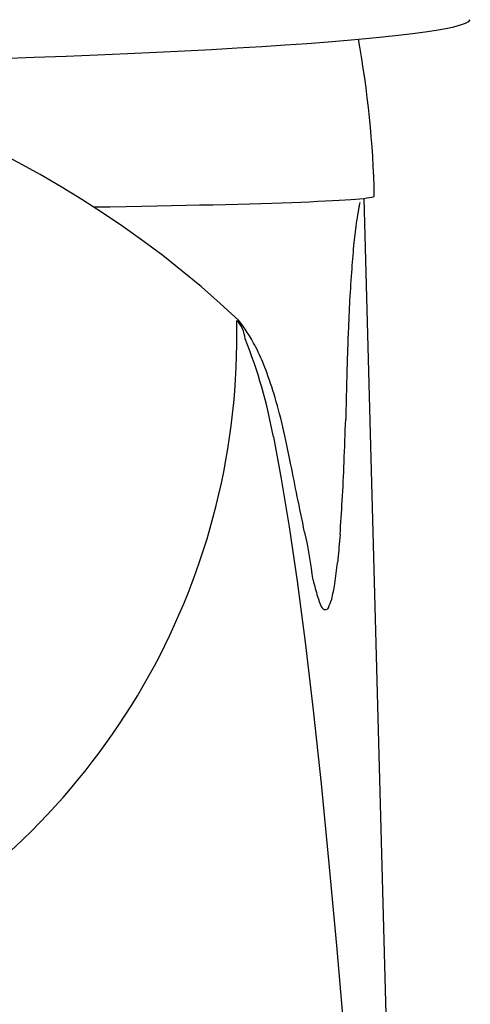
# Model space of a CAD drawing. Header units: millimetres. Extents: x 41.661 to 41.712, y 46.425 to 46.548.
# Tile 1 of 2: x 41.7 to 41.712, y 46.479 to 46.506. Entities that reach past the tile are written whole.
import ezdxf

# ---------------------------------------------------------------- set-up
doc = ezdxf.new("R2010")
doc.units = ezdxf.units.MM
doc.layers.add('SANINDUSA', color=3, linetype='Continuous')

msp = doc.modelspace()

# ---------------------------------------------------------------- linework, layer by layer
at = {"layer": 'SANINDUSA'}
for p, q in [((41.71069390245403, 46.44224127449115), (41.70911444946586, 46.50114777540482)), ((41.70664245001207, 46.49464113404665), (41.70685654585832, 46.49349593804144)), ((41.70685654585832, 46.49349593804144), (41.70707102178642, 46.49219186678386)), ((41.70707102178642, 46.49219186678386), (41.70728714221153, 46.49071268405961)), ((41.70728714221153, 46.49071268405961), (41.70750544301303, 46.48904188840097)), ((41.70750544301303, 46.48904188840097), (41.70772415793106, 46.48719332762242)), ((41.70772415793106, 46.48719332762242), (41.70794138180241, 46.48518376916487)), ((41.70794138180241, 46.48518376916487), (41.7081569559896, 46.48301130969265)), ((41.7081569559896, 46.48301130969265), (41.70837089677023, 46.48067277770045)), ((41.70837089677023, 46.48067277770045), (41.70858217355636, 46.47817859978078))]:
    msp.add_line(p, q, dxfattribs=at)
for centre, radius, start, end in [((41.68664190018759, 46.47750382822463), 0.02785572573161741, 46.8226858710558, 133.1773106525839), ((41.68225622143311, 46.50062515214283), 0.02714197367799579, 1.234147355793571, 10.31634963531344), ((41.72215758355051, 46.49866632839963), 0.01338174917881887, 171.9925019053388, 174.5130981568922), ((41.73083167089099, 46.49766422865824), 0.02211255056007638, 174.0775106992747, 175.9398581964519), ((41.78892492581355, 46.49365194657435), 0.08034416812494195, 176.0190129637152, 176.6307526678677), ((41.68664190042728, 46.49736517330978), 0.01900542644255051, 178.6308004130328, 1.369199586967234), ((41.7050945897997, 46.49726503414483), 0.0007789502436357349, 3.714227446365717, 45.36193696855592), ((41.69334684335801, 46.49225854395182), 0.01350740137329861, 10.15964198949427, 21.98622579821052), ((41.70091452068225, 46.4944265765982), 0.005886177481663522, 21.00235481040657, 26.89717468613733), ((41.58586143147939, 46.49898467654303), 0.1228103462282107, 357.6515195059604, 358.201392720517), ((41.65233773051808, 46.4961713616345), 0.05627466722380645, 356.6687824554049, 357.7400336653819), ((41.63891044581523, 46.49689830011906), 0.06972152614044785, 355.9526540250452, 356.7135875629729), ((41.69681676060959, 46.489510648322), 0.01097389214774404, 6.399823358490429, 13.32336417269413), ((41.68204216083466, 46.49435140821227), 0.02653279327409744, 351.9462512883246, 353.2250177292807), ((41.73363433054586, 46.49763950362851), 0.02681646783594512, 194.9226579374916, 195.9064574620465), ((41.70347896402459, 46.49137906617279), 0.004891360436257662, 346.2382222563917, 351.2397469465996), ((41.71030226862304, 46.49105343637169), 0.002573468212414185, 197.2574053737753, 203.7282300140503), ((41.7080813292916, 46.49006926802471), 0.0001444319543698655, 200.8439649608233, 255.4034120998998), ((41.70659061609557, 46.4907334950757), 0.001719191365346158, 334.309040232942, 342.4635810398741)]:
    msp.add_arc(centre, radius, start, end, dxfattribs=at)
for centre, major_axis, ratio, start_param, end_param in [((41.68651152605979, 46.50581785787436), (-0.02549900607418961, -0.0002227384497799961), 0.04361739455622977, 1.798310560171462, 3.122127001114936), ((41.68664190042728, 46.50120959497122), (0.02275, -3.892775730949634e-17), 0.01745240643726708, 5.43811574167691, 6.283558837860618)]:
    msp.add_ellipse(centre, major_axis=major_axis, ratio=ratio, start_param=start_param, end_param=end_param, dxfattribs=at)
for points in [[(41.70899513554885, 46.50103380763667), (41.70899041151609, 46.50100948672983), (41.70898565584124, 46.50098321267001), (41.70898087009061, 46.50095612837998)], [(41.70592912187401, 46.49749326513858), (41.70585268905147, 46.49761003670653), (41.7057774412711, 46.49771383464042), (41.70570241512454, 46.49781732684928)], [(41.70616393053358, 46.4970894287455), (41.70608381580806, 46.49724567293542), (41.7060058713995, 46.49737600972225), (41.70592912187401, 46.49749326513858)], [(41.70666034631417, 46.49580670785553), (41.70657751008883, 46.49607834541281), (41.70649299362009, 46.49632239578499), (41.70640965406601, 46.49653621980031)], [(41.7068996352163, 46.4949172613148), (41.70682340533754, 46.49523928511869), (41.70674270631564, 46.49553663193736), (41.70666034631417, 46.49580670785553)]]:
    msp.add_open_spline(points, degree=3, dxfattribs=at)
for points, knots in [([(41.70898087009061, 46.50095612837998), (41.70897516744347, 46.50092385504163), (41.70895042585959, 46.50077992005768), (41.70892494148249, 46.50065051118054), (41.70890630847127, 46.50053044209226)], [0.02023484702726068, 0.02023484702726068, 0.02023484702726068, 0.02023484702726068, 0.02540707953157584, 0.04250837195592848, 0.04250837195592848, 0.04250837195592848, 0.04250837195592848]), ([(41.70871963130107, 46.49837381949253), (41.70870485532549, 46.4981010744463), (41.70869211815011, 46.497795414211), (41.70867731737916, 46.49745404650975), (41.7086756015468, 46.49741136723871), (41.70867395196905, 46.49736780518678)], [0.1105431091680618, 0.1105431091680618, 0.1105431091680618, 0.1105431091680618, 0.1305237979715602, 0.1305248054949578, 0.1332908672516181, 0.1332908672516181, 0.1332908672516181, 0.1332908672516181]), ([(41.70867395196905, 46.49736780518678), (41.70866637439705, 46.49716769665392), (41.70865726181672, 46.49684534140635), (41.70864718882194, 46.49653560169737), (41.70864412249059, 46.49643442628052)], [0.1332908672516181, 0.1332908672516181, 0.1332908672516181, 0.1332908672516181, 0.1459971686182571, 0.1519882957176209, 0.1519882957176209, 0.1519882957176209, 0.1519882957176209]), ([(41.70864412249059, 46.49643442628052), (41.70864156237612, 46.49634995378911), (41.70863911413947, 46.49626411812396), (41.70862839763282, 46.49582721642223), (41.70862078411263, 46.49546641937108), (41.70861127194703, 46.49513009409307)], [0.1519882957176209, 0.1519882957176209, 0.1519882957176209, 0.1519882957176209, 0.1569903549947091, 0.1569915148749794, 0.1765337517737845, 0.1765337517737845, 0.1765337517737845, 0.1765337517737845]), ([(41.70712117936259, 46.49388006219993), (41.70704730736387, 46.4942497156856), (41.70697593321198, 46.49459467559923), (41.70690011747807, 46.49491522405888), (41.7068996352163, 46.4949172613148)], [0.60715885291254, 0.60715885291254, 0.60715885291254, 0.60715885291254, 0.6713795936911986, 0.671790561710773, 0.671790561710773, 0.671790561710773, 0.671790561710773]), ([(41.70749529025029, 46.49203954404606), (41.70749480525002, 46.49204177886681), (41.70734747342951, 46.49272088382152), (41.70723088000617, 46.49333112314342), (41.70712117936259, 46.49388006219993)], [0.5114756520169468, 0.5114756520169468, 0.5114756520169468, 0.5114756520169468, 0.5117904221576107, 0.60715885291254, 0.60715885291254, 0.60715885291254, 0.60715885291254]), ([(41.70845809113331, 46.49197730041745), (41.70843935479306, 46.49173463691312), (41.70841884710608, 46.49152526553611), (41.70839577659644, 46.49128022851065), (41.70839275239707, 46.49125019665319), (41.70838967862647, 46.49122132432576)], [0.2502743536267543, 0.2502743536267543, 0.2502743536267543, 0.2502743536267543, 0.2718733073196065, 0.2718751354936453, 0.2750530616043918, 0.2750530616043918, 0.2750530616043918, 0.2750530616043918]), ([(41.70813985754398, 46.48998819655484), (41.70812651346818, 46.48996344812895), (41.70811300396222, 46.48994497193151), (41.70808128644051, 46.48992749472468), (41.70806317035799, 46.4899255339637), (41.70804493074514, 46.48992949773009)], [0.3503539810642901, 0.3503539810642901, 0.3503539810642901, 0.3503539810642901, 0.3613943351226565, 0.361396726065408, 0.3757495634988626, 0.3757495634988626, 0.3757495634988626, 0.3757495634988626])]:
    msp.add_open_spline(points, degree=3, knots=knots, dxfattribs=at)

doc.saveas('drawing.dxf')
